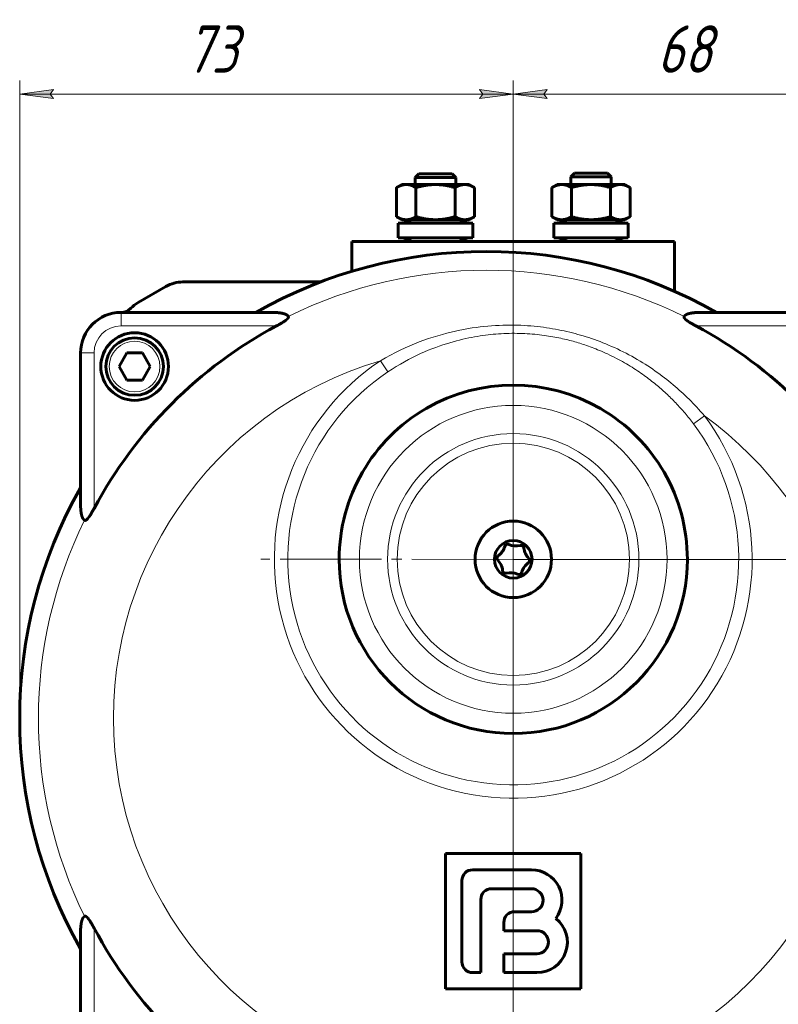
# Model space of a CAD drawing. Header units: millimetres. Extents: x -507 to -8, y -378 to 153.
# Tile 2 of 14: x -458 to -345, y -295 to -149. Entities that reach past the tile are written whole.
import ezdxf

# ---------------------------------------------------------------- set-up
doc = ezdxf.new("R2010")
doc.units = ezdxf.units.MM
for name, pattern in [('K5LT32768', [0]), ('K5LT32769', [0]), ('K5LT32770', [19.5, 15, -1.5, 1.5, -1.5]), ('K5LT_THIN', [0])]:
    doc.linetypes.add(name, pattern=pattern)
doc.layers.add('Системный слой', color=7, linetype='Continuous')
doc.styles.add('KDIMTEXTSTYLE', font='GOST_AU.SHX', dxfattribs={"width": 0.96, "oblique": 15, "height": 5})
doc.styles.add('KTEXTSTYLE', font='GOST_AU.SHX', dxfattribs={"width": 0.96, "height": 5})
doc.dimstyles.new('KDIMSTYLE (1.00)', dxfattribs={"dimtxt": 5, "dimasz": 1, "dimexe": 2, "dimexo": 0, "dimgap": 1, "dimtad": 1, "dimtxsty": 'KDIMTEXTSTYLE', "dimsah": 1, "dimcen": 0, "dimdle": 1, "dimadec": 0, "dimazin": 0, "dimtfac": 0.667, "dimtmove": 0, "dimatfit": 3, "dimfxl": 1, "dimtvp": 1, "dimtolj": 1, "dimtzin": 0, "dimarcsym": 0})

# ---------------------------------------------------------------- blocks, each defined once
blk = doc.blocks.new('D5')
at = {"color": 7, "linetype": 'K5LT_THIN', "lineweight": 18}
for p, q in [((-384.55, -229.08), (-384.55, -377.66)), ((-422.55, -352.08), (-422.55, -377.66)), ((-384.55, -375.66), (-422.55, -375.66))]:
    blk.add_line(p, q, dxfattribs=at)
blk.add_wipeout([(-409, -374.66), (-409, -364.67), (-398.55, -364.67), (-398.55, -374.66)])
at = {"color": 7, "insert": (-409, -365.51), "char_height": 7, "attachment_point": 1, "style": 'KTEXTSTYLE'}
blk.add_mtext('\\H3.5;\\W0.965;\\Q15;\\Q15;\\H7.00;38', dxfattribs=at)
blk = doc.blocks.new('KDIMARROW_00')
at = {"layer": 'Системный слой', "color": 0, "linetype": 'K5LT_THIN', "lineweight": 18}
blk.add_line((0, 0), (-1, 0), dxfattribs=at)
blk = doc.blocks.new('U19')
at = {"color": 30, "linetype": 'K5LT32770', "lineweight": 18, "true_color": 0xff8000}
for q in [(-384.55, -192.39), (-421.89, -229.07), (-384.56, -266.41), (-347.22, -229.08)]:
    blk.add_line((-384.55, -229.08), q, dxfattribs=at)
blk = doc.blocks.new('U21')
blk.add_hatch(color=7).paths.add_polyline_path([(-389.55, -160.95), (-384.55, -160.29), (-389.55, -159.64), (-389.05, -160.29)])
at = {"color": 7, "linetype": 'K5LT32768', "lineweight": 18}
for p, q in [((-389.05, -160.29), (-389.55, -159.64)), ((-389.55, -159.64), (-384.55, -160.29)), ((-384.55, -160.29), (-389.55, -160.95)), ((-389.55, -160.95), (-389.05, -160.29)), ((-384.55, -160.29), (-385.55, -160.29))]:
    blk.add_line(p, q, dxfattribs=at)
at = {"color": 7, "linetype": 'K5LT_THIN', "lineweight": 18}
blk.add_line((-384.55, -160.29), (-386.55, -160.29), dxfattribs=at)
blk = doc.blocks.new('U22')
blk.add_hatch(color=7).paths.add_polyline_path([(-452.55, -159.64), (-457.55, -160.29), (-452.55, -160.95), (-453.05, -160.29)])
at = {"color": 7, "linetype": 'K5LT32768', "lineweight": 18}
for p, q in [((-457.55, -160.29), (-452.55, -159.64)), ((-452.55, -159.64), (-453.05, -160.29)), ((-452.55, -160.95), (-457.55, -160.29)), ((-457.55, -160.29), (-456.55, -160.29)), ((-453.05, -160.29), (-452.55, -160.95))]:
    blk.add_line(p, q, dxfattribs=at)
at = {"color": 7, "linetype": 'K5LT_THIN', "lineweight": 18}
blk.add_line((-457.55, -160.29), (-455.55, -160.29), dxfattribs=at)
blk = doc.blocks.new('D6')
at = {"color": 7, "linetype": 'K5LT_THIN', "lineweight": 18}
for p, q in [((-457.55, -252.58), (-457.55, -158.29)), ((-384.55, -229.08), (-384.55, -158.29)), ((-457.55, -160.29), (-384.55, -160.29))]:
    blk.add_line(p, q, dxfattribs=at)
blk.add_wipeout([(-433, -159.29), (-433, -149.3), (-422.55, -149.3), (-422.55, -159.29)])
at = {"color": 7, "insert": (-433, -150.15), "char_height": 7, "attachment_point": 1, "style": 'KTEXTSTYLE'}
blk.add_mtext('\\H3.5;\\W0.965;\\Q15;\\Q15;\\H7.00;73', dxfattribs=at)
blk = doc.blocks.new('U24')
blk.add_hatch(color=7).paths.add_polyline_path([(-379.55, -159.64), (-384.55, -160.29), (-379.55, -160.95), (-380.05, -160.29)])
at = {"color": 7, "linetype": 'K5LT32768', "lineweight": 18}
for p, q in [((-384.55, -160.29), (-379.55, -159.64)), ((-379.55, -159.64), (-380.05, -160.29)), ((-379.55, -160.95), (-384.55, -160.29)), ((-384.55, -160.29), (-383.55, -160.29)), ((-380.05, -160.29), (-379.55, -160.95))]:
    blk.add_line(p, q, dxfattribs=at)
at = {"color": 7, "linetype": 'K5LT_THIN', "lineweight": 18}
blk.add_line((-384.55, -160.29), (-382.55, -160.29), dxfattribs=at)
blk = doc.blocks.new('U25')
blk.add_hatch(color=7).paths.add_polyline_path([(-321.55, -160.95), (-316.55, -160.29), (-321.55, -159.64), (-321.05, -160.29)])
at = {"color": 7, "linetype": 'K5LT32768', "lineweight": 18}
for p, q in [((-321.05, -160.29), (-321.55, -159.64)), ((-321.55, -159.64), (-316.55, -160.29)), ((-316.55, -160.29), (-321.55, -160.95)), ((-321.55, -160.95), (-321.05, -160.29)), ((-316.55, -160.29), (-317.55, -160.29))]:
    blk.add_line(p, q, dxfattribs=at)
at = {"color": 7, "linetype": 'K5LT_THIN', "lineweight": 18}
blk.add_line((-316.55, -160.29), (-318.55, -160.29), dxfattribs=at)
blk = doc.blocks.new('D7')
at = {"color": 7, "linetype": 'K5LT_THIN', "lineweight": 18}
for p, q in [((-384.55, -229.08), (-384.55, -158.29)), ((-316.55, -217.77), (-316.55, -158.29)), ((-316.55, -160.29), (-384.55, -160.29))]:
    blk.add_line(p, q, dxfattribs=at)
blk.add_wipeout([(-363.27, -159.29), (-363.27, -149.3), (-352.29, -149.3), (-352.29, -159.29)])
at = {"color": 7, "insert": (-363.27, -150.15), "char_height": 7, "attachment_point": 1, "style": 'KTEXTSTYLE'}
blk.add_mtext('\\H3.5;\\W0.965;\\Q15;\\Q15;\\H7.00;68', dxfattribs=at)
blk = doc.blocks.new('U30')
blk.add_hatch(color=7).paths.add_polyline_path([(-273.14, -265.08), (-272.48, -270.08), (-271.82, -265.08), (-272.48, -265.58)])
at = {"color": 7, "linetype": 'K5LT32768', "lineweight": 18}
for p, q in [((-272.48, -270.08), (-273.14, -265.08)), ((-273.14, -265.08), (-272.48, -265.58)), ((-272.48, -265.58), (-271.82, -265.08)), ((-271.82, -265.08), (-272.48, -270.08)), ((-272.48, -270.08), (-272.48, -269.08))]:
    blk.add_line(p, q, dxfattribs=at)
at = {"color": 7, "linetype": 'K5LT_THIN', "lineweight": 18}
blk.add_line((-272.48, -270.08), (-272.48, -268.08), dxfattribs=at)
blk = doc.blocks.new('U31')
blk.add_hatch(color=7).paths.add_polyline_path([(-271.82, -234.08), (-272.48, -229.08), (-273.14, -234.08), (-272.48, -233.58)])
at = {"color": 7, "linetype": 'K5LT32768', "lineweight": 18}
for p, q in [((-273.14, -234.08), (-272.48, -229.08)), ((-272.48, -229.08), (-271.82, -234.08)), ((-272.48, -229.08), (-272.48, -230.08)), ((-272.48, -233.58), (-273.14, -234.08)), ((-271.82, -234.08), (-272.48, -233.58))]:
    blk.add_line(p, q, dxfattribs=at)
at = {"color": 7, "linetype": 'K5LT_THIN', "lineweight": 18}
blk.add_line((-272.48, -229.08), (-272.48, -231.08), dxfattribs=at)
blk = doc.blocks.new('D9')
at = {"color": 7, "linetype": 'K5LT_THIN', "lineweight": 18}
for p, q in [((-384.55, -229.08), (-270.48, -229.08)), ((-272.48, -229.08), (-272.48, -270.08)), ((-294.35, -270.08), (-270.48, -270.08))]:
    blk.add_line(p, q, dxfattribs=at)
blk.add_wipeout([(-273.48, -254.55), (-283.47, -254.55), (-283.47, -245), (-273.48, -245)])
at = {"color": 7, "insert": (-282.63, -254.55), "char_height": 7, "attachment_point": 1, "rotation": 90, "style": 'KTEXTSTYLE'}
blk.add_mtext('\\H3.5;\\W0.965;\\Q15;\\Q15;\\H7.00;41', dxfattribs=at)
blk = doc.blocks.new('U16')
at = {"color": 7}
dim = blk.add_linear_dim(base=(-384.554, -375.662), p1=(-422.554, -352.076), p2=(-384.554, -229.076), text='\\H5.0;\\W0.925;\\Q0;\\H5.0;\\W0.925;\\Q0;\\Q15;\\H7.00;38\\Q15;\\W0.891;', dimstyle='KDIMSTYLE (1.00)', override={"dimexo": 0, "dimblk1": 'KDIMARROW_00', "dimblk2": 'KDIMARROW_00', "dimse1": 0, "dimse2": 0, "dimclrt": 7, "dimtolj": 1}, dxfattribs=at)
dim.commit()
dim.dimension.update_dxf_attribs({"geometry": 'D5', "text_midpoint": (-403.554, -375.662), "dimtype": 160})
blk = doc.blocks.new('U20')
for name in ['U22', 'U21']:
    blk.add_blockref(name, (0, 0))
at = {"color": 7}
dim = blk.add_linear_dim(base=(-457.554, -160.295), p1=(-384.554, -229.076), p2=(-457.554, -252.576), text='\\H5.0;\\W0.925;\\Q0;\\H5.0;\\W0.925;\\Q0;\\Q15;\\H7.00;73\\Q15;\\W0.891;', dimstyle='KDIMSTYLE (1.00)', override={"dimexo": 0, "dimblk1": 'KDIMARROW_00', "dimblk2": 'KDIMARROW_00', "dimse1": 0, "dimse2": 0, "dimclrt": 7, "dimtolj": 1}, dxfattribs=at)
dim.commit()
dim.dimension.update_dxf_attribs({"geometry": 'D6', "text_midpoint": (-427.554, -160.295), "dimtype": 160})
blk = doc.blocks.new('U23')
for name in ['U24', 'U25']:
    blk.add_blockref(name, (0, 0))
at = {"color": 7}
dim = blk.add_linear_dim(base=(-316.554, -160.295), p1=(-384.554, -229.076), p2=(-316.554, -217.774), text='\\H5.0;\\W0.925;\\Q0;\\H5.0;\\W0.925;\\Q0;\\Q15;\\H7.00;68\\Q15;\\W0.891;', dimstyle='KDIMSTYLE (1.00)', override={"dimexo": 0, "dimblk1": 'KDIMARROW_00', "dimblk2": 'KDIMARROW_00', "dimse1": 0, "dimse2": 0, "dimclrt": 7, "dimtolj": 1}, dxfattribs=at)
dim.commit()
dim.dimension.update_dxf_attribs({"geometry": 'D7', "text_midpoint": (-357.554, -160.295), "dimtype": 160})
blk = doc.blocks.new('U29')
for name in ['U31', 'U30']:
    blk.add_blockref(name, (0, 0))
at = {"color": 7}
dim = blk.add_linear_dim(base=(-272.479, -229.076), p1=(-294.354, -270.076), p2=(-384.554, -229.076), angle=90, text='\\H5.0;\\W0.925;\\Q0;\\H5.0;\\W0.925;\\Q0;\\Q15;\\H7.00;41\\Q15;\\W0.891;', dimstyle='KDIMSTYLE (1.00)', override={"dimexo": 0, "dimblk1": 'KDIMARROW_00', "dimblk2": 'KDIMARROW_00', "dimse1": 0, "dimse2": 0, "dimclrt": 7, "dimtolj": 1}, dxfattribs=at)
dim.commit()
dim.dimension.update_dxf_attribs({"geometry": 'D9', "text_midpoint": (-272.479, -249.576), "dimtype": 160})

msp = doc.modelspace()

# ---------------------------------------------------------------- linework, layer by layer
at = {"color": 150, "linetype": 'K5LT32769', "lineweight": 60, "true_color": 0x0080ff}
for p, q in [((-398.513, -172.106), (-399.054, -172.647)), ((-399.054, -173.676), (-399.054, -172.647)), ((-399.054, -172.647), (-397.093, -172.647)), ((-393.748, -172.106), (-398.513, -172.106)), ((-397.093, -172.647), (-393.24, -172.647)), ((-394.329, -172.106), (-393.596, -172.106)), ((-393.596, -172.106), (-393.054, -172.647)), ((-393.24, -172.647), (-393.054, -172.647)), ((-393.054, -173.676), (-393.054, -172.647)), ((-375.513, -171.991), (-376.054, -172.532)), ((-376.054, -172.532), (-374.911, -172.532)), ((-376.054, -173.676), (-376.054, -172.532)), ((-371.123, -171.991), (-375.513, -171.991)), ((-374.911, -172.532), (-370.698, -172.532)), ((-371.463, -171.991), (-370.596, -171.991)), ((-370.698, -172.532), (-370.054, -172.532)), ((-370.596, -171.991), (-370.054, -172.532)), ((-370.054, -173.676), (-370.054, -172.532)), ((-401.054, -173.676), (-401.828, -174.122)), ((-401.828, -174.122), (-401.828, -178.429)), ((-401.828, -174.122), (-401.828, -174.122)), ((-401.054, -173.676), (-400.384, -173.676)), ((-400.384, -173.676), (-396.054, -173.676)), ((-398.941, -174.122), (-398.941, -178.429)), ((-396.054, -173.676), (-391.724, -173.676)), ((-393.167, -174.122), (-393.167, -178.429)), ((-391.724, -173.676), (-391.054, -173.676)), ((-391.054, -173.676), (-390.281, -174.122)), ((-390.281, -174.122), (-390.281, -174.122)), ((-390.281, -174.122), (-390.281, -178.429)), ((-378.054, -173.676), (-378.828, -174.122)), ((-378.828, -174.122), (-378.828, -174.122)), ((-378.828, -174.122), (-378.828, -178.429)), ((-378.054, -173.676), (-377.384, -173.676)), ((-377.384, -173.676), (-373.054, -173.676)), ((-375.941, -174.122), (-375.941, -178.429)), ((-373.054, -173.676), (-368.724, -173.676)), ((-370.167, -174.122), (-370.167, -178.429)), ((-368.724, -173.676), (-368.054, -173.676)), ((-368.054, -173.676), (-367.281, -174.122)), ((-367.281, -174.122), (-367.281, -174.122)), ((-367.281, -174.122), (-367.281, -178.429)), ((-401.054, -178.876), (-401.828, -178.429)), ((-401.828, -178.429), (-401.828, -178.429)), ((-400.384, -178.876), (-401.054, -178.876)), ((-399.554, -178.876), (-400.804, -179.376)), ((-396.054, -178.876), (-400.384, -178.876)), ((-391.724, -178.876), (-396.054, -178.876)), ((-392.554, -178.876), (-391.304, -179.376)), ((-391.054, -178.876), (-391.724, -178.876)), ((-391.054, -178.876), (-390.281, -178.429)), ((-390.281, -178.429), (-390.281, -178.429)), ((-378.054, -178.876), (-378.828, -178.429)), ((-377.384, -178.876), (-378.054, -178.876)), ((-376.554, -178.876), (-377.804, -179.376)), ((-373.054, -178.876), (-377.384, -178.876)), ((-368.724, -178.876), (-373.054, -178.876)), ((-369.554, -178.876), (-368.304, -179.376)), ((-368.054, -178.876), (-368.724, -178.876)), ((-368.054, -178.876), (-367.281, -178.429)), ((-367.281, -178.429), (-367.281, -178.429)), ((-401.554, -181.576), (-401.554, -179.376)), ((-401.554, -179.376), (-390.554, -179.376)), ((-390.554, -181.576), (-390.554, -179.376)), ((-378.554, -181.576), (-378.554, -179.376)), ((-378.554, -179.376), (-367.554, -179.376)), ((-367.554, -181.576), (-367.554, -179.376)), ((-401.554, -181.576), (-390.554, -181.576)), ((-399.554, -182.076), (-400.804, -181.576)), ((-392.554, -182.076), (-391.304, -181.576)), ((-378.554, -181.576), (-367.554, -181.576)), ((-376.554, -182.076), (-377.804, -181.576)), ((-369.554, -182.076), (-368.304, -181.576)), ((-408.413, -182.076), (-408.413, -186.495)), ((-360.695, -182.076), (-408.413, -182.076)), ((-360.695, -182.076), (-360.695, -189.45)), ((-440.054, -191.132), (-435.92, -188.746)), ((-433.42, -188.076), (-413.064, -188.076)), ((-441.148, -191.986), (-441.149, -191.987)), ((-441.145, -191.983), (-441.148, -191.986)), ((-420.247, -192.576), (-442.554, -192.576)), ((-334.554, -192.576), (-356.862, -192.576)), ((-448.554, -198.576), (-448.554, -220.883)), ((-442.864, -200.576), (-441.709, -198.576)), ((-441.709, -198.576), (-439.4, -198.576)), ((-439.4, -198.576), (-438.245, -200.576)), ((-441.709, -202.576), (-442.864, -200.576)), ((-438.245, -200.576), (-439.4, -202.576)), ((-439.4, -202.576), (-441.709, -202.576)), ((-394.554, -272.576), (-394.554, -292.576)), ((-374.554, -272.576), (-394.554, -272.576)), ((-374.554, -292.576), (-374.554, -272.576)), ((-390.554, -274.976), (-381.854, -274.976)), ((-392.154, -288.576), (-392.154, -276.576)), ((-381.854, -277.776), (-387.754, -277.776)), ((-389.354, -279.376), (-389.354, -290.176)), ((-384.354, -281.176), (-381.854, -281.176)), ((-385.954, -283.976), (-385.954, -282.776)), ((-448.554, -284.268), (-448.554, -306.576)), ((-381.054, -283.976), (-385.954, -283.976)), ((-385.954, -287.376), (-381.054, -287.376)), ((-385.954, -290.176), (-385.954, -287.376)), ((-389.354, -290.176), (-390.554, -290.176)), ((-381.054, -290.176), (-385.954, -290.176)), ((-394.554, -292.576), (-374.554, -292.576))]:
    msp.add_line(p, q, dxfattribs=at)
at = {"color": 7, "linetype": 'K5LT32768', "lineweight": 18}
for p, q in [((-442.554, -194.576), (-442.554, -192.576)), ((-442.554, -194.576), (-419.571, -194.576)), ((-357.537, -194.576), (-334.554, -194.576)), ((-446.554, -198.576), (-448.554, -198.576)), ((-446.554, -221.559), (-446.554, -198.576)), ((-403.103, -201.372), (-404.212, -199.716)), ((-356.29, -207.873), (-357.884, -209.069)), ((-446.554, -306.576), (-446.554, -283.593))]:
    msp.add_line(p, q, dxfattribs=at)
at = {"color": 150, "linetype": 'K5LT32769', "lineweight": 60, "true_color": 0x0080ff}
for centre, radius in [((-440.554, -200.576), 5), ((-384.554, -229.076), 5.65), ((-384.554, -229.076), 2.778)]:
    msp.add_circle(centre, radius, dxfattribs=at)
at = {"color": 7, "linetype": 'K5LT32768', "lineweight": 18}
for centre, radius in [((-440.554, -200.576), 3.75), ((-384.554, -229.076), 22.75), ((-384.554, -229.076), 18.586), ((-384.554, -229.076), 17.172)]:
    msp.add_circle(centre, radius, dxfattribs=at)
at = {"color": 150, "linetype": 'K5LT32769', "lineweight": 60, "true_color": 0x0080ff}
for centre, radius, start, end in [((-388.554, -252.576), 69, 60.40815, 119.59185), ((-433.42, -193.076), 5, 90, 120), ((-442.566, -190.576), 2, 270.08566, 315.72475), ((-437.554, -195.463), 5, 135.72475, 135.85697), ((-437.554, -195.463), 5, 120, 135.72475), ((-442.554, -198.576), 6, 90, 180), ((-388.554, -252.576), 65.773, 118.13698, 151.86302), ((-388.554, -252.576), 65.773, 28.13698, 61.86302), ((-440.554, -200.576), 4.25, 90, 270), ((-440.554, -200.576), 4.25, 270, 90), ((-384.554, -229.076), 25.75, 359.989, 179.989), ((-388.554, -252.576), 69, 150.40815, 209.59185), ((-385.379, -227.296), 0.454, 65.51534, 164.22357), ((-384.152, -224.601), 2.506, 245.51534, 284.22357), ((-383.425, -227.471), 0.454, 5.51534, 104.22357), ((-388.228, -226.491), 2.506, 305.51534, 344.22357), ((-380.478, -227.186), 2.506, 185.51534, 224.22357), ((-384.554, -229.076), 25.75, 179.989, 359.989), ((-386.509, -228.9), 0.454, 125.51534, 224.22357), ((-388.63, -230.965), 2.506, 5.51534, 44.22357), ((-380.88, -231.661), 2.506, 125.51534, 164.22357), ((-382.6, -229.251), 0.454, 305.51534, 44.22357), ((-385.683, -230.681), 0.454, 185.51534, 284.22357), ((-384.956, -233.55), 2.506, 65.51534, 104.22357), ((-383.729, -230.856), 0.454, 245.51534, 344.22357), ((-390.554, -276.576), 1.6, 90, 180), ((-381.854, -279.476), 4.5, 323.35703, 90), ((-387.754, -279.376), 1.6, 90, 180), ((-381.854, -279.476), 1.7, 270, 90), ((-384.354, -282.776), 1.6, 90, 180), ((-381.054, -285.676), 4.5, 270, 51.34773), ((-388.554, -252.576), 65.773, 208.13698, 241.86302), ((-381.054, -285.676), 1.7, 270, 90), ((-388.554, -252.576), 65.773, 298.13698, 328.11776), ((-390.554, -288.576), 1.6, 180, 270)]:
    msp.add_arc(centre, radius, start, end, dxfattribs=at)
at = {"color": 7, "linetype": 'K5LT32768', "lineweight": 18}
for centre, radius, start, end in [((-388.554, -252.576), 66.228, 63.76448, 116.23552), ((-442.554, -198.576), 4, 90, 180), ((-388.554, -252.576), 55.13, 106.49981, 342.0902), ((-384.554, -229.076), 35.333, 123.80409, 36.87613), ((-384.554, -229.076), 33.34, 123.80409, 36.87613), ((-388.554, -252.576), 55.13, 342.0902, 54.18041), ((-388.554, -252.576), 66.228, 153.76448, 206.23552)]:
    msp.add_arc(centre, radius, start, end, dxfattribs=at)
at = {"color": 150, "linetype": 'K5LT32769', "lineweight": 60, "true_color": 0x0080ff}
for points in [[(-400.384, -173.676), (-400.41, -173.676), (-400.461, -173.677), (-400.537, -173.681), (-400.612, -173.687), (-400.687, -173.696), (-400.76, -173.708), (-400.831, -173.721), (-400.902, -173.737), (-400.97, -173.754), (-401.038, -173.772), (-401.104, -173.793), (-401.167, -173.814), (-401.228, -173.836), (-401.287, -173.858), (-401.344, -173.881), (-401.398, -173.904), (-401.451, -173.927), (-401.502, -173.951), (-401.552, -173.975), (-401.6, -173.999), (-401.647, -174.023), (-401.693, -174.047), (-401.753, -174.08), (-401.798, -174.105), (-401.828, -174.122)], [(-398.941, -174.122), (-398.975, -174.103), (-399.042, -174.065), (-399.141, -174.013), (-399.237, -173.965), (-399.331, -173.921), (-399.422, -173.882), (-399.511, -173.846), (-399.598, -173.815), (-399.685, -173.786), (-399.77, -173.761), (-399.856, -173.739), (-399.942, -173.72), (-400.028, -173.704), (-400.116, -173.692), (-400.204, -173.683), (-400.294, -173.677), (-400.354, -173.676), (-400.384, -173.676)], [(-396.054, -173.676), (-396.157, -173.676), (-396.261, -173.678), (-396.413, -173.683), (-396.513, -173.687), (-396.659, -173.696), (-396.805, -173.708), (-396.916, -173.718), (-397.011, -173.728), (-397.103, -173.738), (-397.226, -173.754), (-397.361, -173.772), (-397.493, -173.793), (-397.62, -173.814), (-397.742, -173.836), (-397.86, -173.858), (-397.974, -173.881), (-398.082, -173.904), (-398.187, -173.927), (-398.289, -173.951), (-398.389, -173.975), (-398.486, -173.999), (-398.58, -174.023), (-398.672, -174.047), (-398.792, -174.08), (-398.881, -174.105), (-398.941, -174.122)], [(-393.167, -174.122), (-393.235, -174.103), (-393.37, -174.065), (-393.568, -174.013), (-393.76, -173.965), (-393.947, -173.921), (-394.129, -173.882), (-394.307, -173.846), (-394.482, -173.815), (-394.638, -173.789), (-394.752, -173.772), (-394.866, -173.756), (-394.997, -173.739), (-395.169, -173.72), (-395.342, -173.704), (-395.517, -173.692), (-395.642, -173.685), (-395.822, -173.678), (-395.943, -173.676), (-396.054, -173.676)], [(-391.724, -173.676), (-391.75, -173.676), (-391.801, -173.677), (-391.877, -173.681), (-391.952, -173.687), (-392.027, -173.696), (-392.1, -173.708), (-392.171, -173.721), (-392.241, -173.737), (-392.31, -173.754), (-392.378, -173.772), (-392.444, -173.793), (-392.507, -173.814), (-392.568, -173.836), (-392.627, -173.858), (-392.684, -173.881), (-392.738, -173.904), (-392.791, -173.927), (-392.842, -173.951), (-392.892, -173.975), (-392.94, -173.999), (-392.987, -174.023), (-393.033, -174.047), (-393.093, -174.08), (-393.138, -174.105), (-393.167, -174.122)], [(-390.281, -174.122), (-390.315, -174.103), (-390.382, -174.065), (-390.481, -174.013), (-390.577, -173.965), (-390.67, -173.921), (-390.761, -173.882), (-390.851, -173.846), (-390.938, -173.815), (-391.024, -173.786), (-391.11, -173.761), (-391.196, -173.739), (-391.281, -173.72), (-391.368, -173.704), (-391.455, -173.692), (-391.544, -173.683), (-391.634, -173.677), (-391.694, -173.676), (-391.724, -173.676)], [(-377.384, -173.676), (-377.41, -173.676), (-377.461, -173.677), (-377.537, -173.681), (-377.612, -173.687), (-377.687, -173.696), (-377.76, -173.708), (-377.831, -173.721), (-377.902, -173.737), (-377.97, -173.754), (-378.038, -173.772), (-378.104, -173.793), (-378.167, -173.814), (-378.228, -173.836), (-378.287, -173.858), (-378.344, -173.881), (-378.398, -173.904), (-378.451, -173.927), (-378.502, -173.951), (-378.552, -173.975), (-378.6, -173.999), (-378.647, -174.023), (-378.693, -174.047), (-378.753, -174.08), (-378.798, -174.105), (-378.828, -174.122)], [(-375.941, -174.122), (-375.975, -174.103), (-376.042, -174.065), (-376.141, -174.013), (-376.237, -173.965), (-376.331, -173.921), (-376.422, -173.882), (-376.511, -173.846), (-376.598, -173.815), (-376.685, -173.786), (-376.77, -173.761), (-376.856, -173.739), (-376.942, -173.72), (-377.028, -173.704), (-377.116, -173.692), (-377.204, -173.683), (-377.294, -173.677), (-377.354, -173.676), (-377.384, -173.676)], [(-373.054, -173.676), (-373.157, -173.676), (-373.261, -173.678), (-373.413, -173.683), (-373.513, -173.687), (-373.659, -173.696), (-373.805, -173.708), (-373.916, -173.718), (-374.011, -173.728), (-374.103, -173.738), (-374.226, -173.754), (-374.361, -173.772), (-374.493, -173.793), (-374.62, -173.814), (-374.742, -173.836), (-374.86, -173.858), (-374.974, -173.881), (-375.082, -173.904), (-375.187, -173.927), (-375.289, -173.951), (-375.389, -173.975), (-375.486, -173.999), (-375.58, -174.023), (-375.672, -174.047), (-375.792, -174.08), (-375.881, -174.105), (-375.941, -174.122)], [(-370.167, -174.122), (-370.235, -174.103), (-370.37, -174.065), (-370.568, -174.013), (-370.76, -173.965), (-370.947, -173.921), (-371.129, -173.882), (-371.307, -173.846), (-371.482, -173.815), (-371.638, -173.789), (-371.752, -173.772), (-371.866, -173.756), (-371.997, -173.739), (-372.169, -173.72), (-372.342, -173.704), (-372.517, -173.692), (-372.642, -173.685), (-372.822, -173.678), (-372.943, -173.676), (-373.054, -173.676)], [(-368.724, -173.676), (-368.75, -173.676), (-368.801, -173.677), (-368.877, -173.681), (-368.952, -173.687), (-369.027, -173.696), (-369.1, -173.708), (-369.171, -173.721), (-369.241, -173.737), (-369.31, -173.754), (-369.378, -173.772), (-369.444, -173.793), (-369.507, -173.814), (-369.568, -173.836), (-369.627, -173.858), (-369.684, -173.881), (-369.738, -173.904), (-369.791, -173.927), (-369.842, -173.951), (-369.892, -173.975), (-369.94, -173.999), (-369.987, -174.023), (-370.033, -174.047), (-370.093, -174.08), (-370.138, -174.105), (-370.167, -174.122)], [(-367.281, -174.122), (-367.315, -174.103), (-367.382, -174.065), (-367.481, -174.013), (-367.577, -173.965), (-367.67, -173.921), (-367.761, -173.882), (-367.851, -173.846), (-367.938, -173.815), (-368.024, -173.786), (-368.11, -173.761), (-368.196, -173.739), (-368.281, -173.72), (-368.368, -173.704), (-368.455, -173.692), (-368.544, -173.683), (-368.634, -173.677), (-368.694, -173.676), (-368.724, -173.676)], [(-401.828, -178.429), (-401.794, -178.449), (-401.727, -178.487), (-401.628, -178.539), (-401.531, -178.587), (-401.438, -178.63), (-401.347, -178.67), (-401.258, -178.705), (-401.17, -178.737), (-401.084, -178.765), (-400.998, -178.79), (-400.913, -178.812), (-400.827, -178.831), (-400.741, -178.847), (-400.653, -178.86), (-400.564, -178.869), (-400.475, -178.875), (-400.415, -178.876), (-400.384, -178.876)], [(-400.384, -178.876), (-400.359, -178.876), (-400.308, -178.875), (-400.232, -178.871), (-400.156, -178.864), (-400.082, -178.855), (-400.009, -178.844), (-399.937, -178.83), (-399.867, -178.815), (-399.798, -178.798), (-399.731, -178.779), (-399.665, -178.759), (-399.602, -178.738), (-399.54, -178.716), (-399.481, -178.693), (-399.425, -178.671), (-399.37, -178.648), (-399.318, -178.624), (-399.267, -178.601), (-399.217, -178.577), (-399.169, -178.553), (-399.121, -178.528), (-399.075, -178.504), (-399.016, -178.472), (-398.971, -178.446), (-398.941, -178.429)], [(-398.941, -178.429), (-398.873, -178.449), (-398.739, -178.487), (-398.541, -178.539), (-398.348, -178.587), (-398.161, -178.63), (-397.98, -178.67), (-397.801, -178.705), (-397.626, -178.737), (-397.471, -178.763), (-397.357, -178.78), (-397.242, -178.796), (-397.111, -178.812), (-396.94, -178.831), (-396.767, -178.847), (-396.592, -178.86), (-396.467, -178.866), (-396.286, -178.873), (-396.166, -178.876), (-396.054, -178.876)], [(-396.054, -178.876), (-395.952, -178.876), (-395.848, -178.874), (-395.696, -178.868), (-395.596, -178.864), (-395.449, -178.855), (-395.303, -178.844), (-395.192, -178.833), (-395.098, -178.824), (-395.005, -178.813), (-394.882, -178.798), (-394.747, -178.779), (-394.615, -178.759), (-394.489, -178.738), (-394.366, -178.716), (-394.248, -178.693), (-394.135, -178.671), (-394.026, -178.648), (-393.921, -178.624), (-393.819, -178.601), (-393.719, -178.577), (-393.623, -178.553), (-393.528, -178.528), (-393.436, -178.504), (-393.317, -178.472), (-393.227, -178.446), (-393.167, -178.429)], [(-393.167, -178.429), (-393.134, -178.449), (-393.066, -178.487), (-392.967, -178.539), (-392.871, -178.587), (-392.778, -178.63), (-392.687, -178.67), (-392.598, -178.705), (-392.51, -178.737), (-392.424, -178.765), (-392.338, -178.79), (-392.253, -178.812), (-392.167, -178.831), (-392.08, -178.847), (-391.993, -178.86), (-391.904, -178.869), (-391.814, -178.875), (-391.754, -178.876), (-391.724, -178.876)], [(-391.724, -178.876), (-391.698, -178.876), (-391.647, -178.875), (-391.571, -178.871), (-391.496, -178.864), (-391.422, -178.855), (-391.349, -178.844), (-391.277, -178.83), (-391.207, -178.815), (-391.138, -178.798), (-391.071, -178.779), (-391.005, -178.759), (-390.941, -178.738), (-390.88, -178.716), (-390.821, -178.693), (-390.764, -178.671), (-390.71, -178.648), (-390.657, -178.624), (-390.606, -178.601), (-390.557, -178.577), (-390.508, -178.553), (-390.461, -178.528), (-390.415, -178.504), (-390.355, -178.472), (-390.31, -178.446), (-390.281, -178.429)], [(-378.828, -178.429), (-378.794, -178.449), (-378.727, -178.487), (-378.628, -178.539), (-378.531, -178.587), (-378.438, -178.63), (-378.347, -178.67), (-378.258, -178.705), (-378.17, -178.737), (-378.084, -178.765), (-377.998, -178.79), (-377.913, -178.812), (-377.827, -178.831), (-377.741, -178.847), (-377.653, -178.86), (-377.564, -178.869), (-377.475, -178.875), (-377.415, -178.876), (-377.384, -178.876)], [(-377.384, -178.876), (-377.359, -178.876), (-377.308, -178.875), (-377.232, -178.871), (-377.156, -178.864), (-377.082, -178.855), (-377.009, -178.844), (-376.937, -178.83), (-376.867, -178.815), (-376.798, -178.798), (-376.731, -178.779), (-376.665, -178.759), (-376.602, -178.738), (-376.54, -178.716), (-376.481, -178.693), (-376.425, -178.671), (-376.37, -178.648), (-376.318, -178.624), (-376.267, -178.601), (-376.217, -178.577), (-376.169, -178.553), (-376.121, -178.528), (-376.075, -178.504), (-376.016, -178.472), (-375.971, -178.446), (-375.941, -178.429)], [(-375.941, -178.429), (-375.873, -178.449), (-375.739, -178.487), (-375.541, -178.539), (-375.348, -178.587), (-375.161, -178.63), (-374.98, -178.67), (-374.801, -178.705), (-374.626, -178.737), (-374.471, -178.763), (-374.357, -178.78), (-374.242, -178.796), (-374.111, -178.812), (-373.94, -178.831), (-373.767, -178.847), (-373.592, -178.86), (-373.467, -178.866), (-373.286, -178.873), (-373.166, -178.876), (-373.054, -178.876)], [(-373.054, -178.876), (-372.952, -178.876), (-372.848, -178.874), (-372.696, -178.868), (-372.596, -178.864), (-372.449, -178.855), (-372.303, -178.844), (-372.192, -178.833), (-372.098, -178.824), (-372.005, -178.813), (-371.882, -178.798), (-371.747, -178.779), (-371.615, -178.759), (-371.489, -178.738), (-371.366, -178.716), (-371.248, -178.693), (-371.135, -178.671), (-371.026, -178.648), (-370.921, -178.624), (-370.819, -178.601), (-370.719, -178.577), (-370.623, -178.553), (-370.528, -178.528), (-370.436, -178.504), (-370.317, -178.472), (-370.227, -178.446), (-370.167, -178.429)], [(-370.167, -178.429), (-370.134, -178.449), (-370.066, -178.487), (-369.967, -178.539), (-369.871, -178.587), (-369.778, -178.63), (-369.687, -178.67), (-369.598, -178.705), (-369.51, -178.737), (-369.424, -178.765), (-369.338, -178.79), (-369.253, -178.812), (-369.167, -178.831), (-369.08, -178.847), (-368.993, -178.86), (-368.904, -178.869), (-368.814, -178.875), (-368.754, -178.876), (-368.724, -178.876)], [(-368.724, -178.876), (-368.698, -178.876), (-368.647, -178.875), (-368.571, -178.871), (-368.496, -178.864), (-368.422, -178.855), (-368.349, -178.844), (-368.277, -178.83), (-368.207, -178.815), (-368.138, -178.798), (-368.071, -178.779), (-368.005, -178.759), (-367.941, -178.738), (-367.88, -178.716), (-367.821, -178.693), (-367.764, -178.671), (-367.71, -178.648), (-367.657, -178.624), (-367.606, -178.601), (-367.557, -178.577), (-367.508, -178.553), (-367.461, -178.528), (-367.415, -178.504), (-367.355, -178.472), (-367.31, -178.446), (-367.281, -178.429)], [(-420.247, -192.576), (-420.206, -192.576), (-420.146, -192.576), (-420.061, -192.577), (-420.006, -192.578), (-419.958, -192.579), (-419.918, -192.58), (-419.869, -192.582), (-419.815, -192.584), (-419.749, -192.587), (-419.685, -192.59), (-419.603, -192.595), (-419.533, -192.599), (-419.459, -192.605), (-419.399, -192.61), (-419.338, -192.616), (-419.275, -192.622), (-419.211, -192.629), (-419.146, -192.637), (-419.081, -192.645), (-419.017, -192.654), (-418.953, -192.664), (-418.89, -192.675), (-418.828, -192.686), (-418.767, -192.698), (-418.708, -192.71), (-418.65, -192.723), (-418.594, -192.737), (-418.54, -192.751), (-418.489, -192.765), (-418.44, -192.78), (-418.395, -192.795), (-418.352, -192.809), (-418.308, -192.825), (-418.263, -192.843), (-418.219, -192.862), (-418.179, -192.88), (-418.144, -192.898), (-418.112, -192.914), (-418.086, -192.929), (-418.064, -192.942), (-418.045, -192.954), (-418.026, -192.967), (-418.005, -192.982), (-417.982, -192.999), (-417.959, -193.017), (-417.94, -193.034), (-417.924, -193.048), (-417.913, -193.059), (-417.904, -193.069), (-417.894, -193.08), (-417.883, -193.093), (-417.87, -193.109), (-417.858, -193.127), (-417.848, -193.141), (-417.841, -193.153), (-417.836, -193.162), (-417.832, -193.168), (-417.831, -193.17)], [(-417.831, -193.17), (-417.83, -193.172), (-417.829, -193.174), (-417.827, -193.178), (-417.825, -193.183), (-417.822, -193.191), (-417.818, -193.202), (-417.814, -193.216), (-417.811, -193.231), (-417.81, -193.244), (-417.81, -193.253), (-417.81, -193.259), (-417.81, -193.266), (-417.811, -193.278), (-417.814, -193.293), (-417.819, -193.316), (-417.827, -193.34), (-417.838, -193.364), (-417.848, -193.384), (-417.859, -193.403), (-417.872, -193.423), (-417.889, -193.447), (-417.909, -193.473), (-417.927, -193.495), (-417.943, -193.513), (-417.955, -193.526), (-417.966, -193.538), (-417.977, -193.548), (-417.987, -193.559), (-417.997, -193.569), (-418.008, -193.579), (-418.018, -193.589), (-418.03, -193.6), (-418.042, -193.611), (-418.054, -193.622), (-418.068, -193.634), (-418.083, -193.647), (-418.099, -193.661), (-418.116, -193.675), (-418.134, -193.689), (-418.153, -193.705), (-418.174, -193.721), (-418.197, -193.739), (-418.225, -193.761), (-418.26, -193.787), (-418.302, -193.818), (-418.345, -193.848), (-418.386, -193.877), (-418.428, -193.905), (-418.471, -193.934), (-418.517, -193.964), (-418.566, -193.995), (-418.622, -194.031), (-418.686, -194.071), (-418.758, -194.115), (-418.825, -194.155), (-418.886, -194.192), (-418.942, -194.225), (-418.998, -194.258), (-419.061, -194.293), (-419.129, -194.333), (-419.205, -194.375), (-419.275, -194.415), (-419.339, -194.45), (-419.397, -194.481), (-419.455, -194.513), (-419.513, -194.544), (-419.552, -194.565), (-419.571, -194.576)], [(-357.537, -194.576), (-357.573, -194.557), (-357.644, -194.518), (-357.748, -194.461), (-357.852, -194.404), (-357.954, -194.347), (-358.055, -194.29), (-358.153, -194.233), (-358.247, -194.178), (-358.336, -194.124), (-358.418, -194.074), (-358.494, -194.027), (-358.56, -193.984), (-358.618, -193.946), (-358.668, -193.913), (-358.712, -193.884), (-358.748, -193.858), (-358.782, -193.835), (-358.813, -193.813), (-358.843, -193.791), (-358.872, -193.769), (-358.901, -193.748), (-358.927, -193.727), (-358.952, -193.707), (-358.975, -193.689), (-358.996, -193.672), (-359.016, -193.655), (-359.035, -193.639), (-359.052, -193.624), (-359.068, -193.61), (-359.084, -193.595), (-359.099, -193.581), (-359.117, -193.564), (-359.136, -193.544), (-359.156, -193.524), (-359.172, -193.505), (-359.186, -193.49), (-359.196, -193.478), (-359.204, -193.467), (-359.212, -193.457), (-359.219, -193.447), (-359.226, -193.438), (-359.233, -193.429), (-359.239, -193.42), (-359.244, -193.411), (-359.249, -193.403), (-359.254, -193.395), (-359.259, -193.387), (-359.263, -193.378), (-359.269, -193.367), (-359.276, -193.351), (-359.285, -193.329), (-359.293, -193.302), (-359.297, -193.277), (-359.298, -193.259), (-359.298, -193.244), (-359.297, -193.228), (-359.293, -193.208), (-359.287, -193.192), (-359.282, -193.18), (-359.279, -193.173), (-359.277, -193.17)], [(-359.277, -193.17), (-359.274, -193.164), (-359.267, -193.152), (-359.256, -193.135), (-359.245, -193.118), (-359.232, -193.101), (-359.219, -193.085), (-359.205, -193.07), (-359.191, -193.055), (-359.175, -193.04), (-359.16, -193.026), (-359.143, -193.012), (-359.123, -192.996), (-359.1, -192.979), (-359.072, -192.96), (-359.043, -192.941), (-359.012, -192.923), (-358.978, -192.904), (-358.945, -192.888), (-358.913, -192.873), (-358.883, -192.859), (-358.851, -192.845), (-358.817, -192.832), (-358.782, -192.818), (-358.745, -192.805), (-358.707, -192.792), (-358.667, -192.78), (-358.624, -192.767), (-358.58, -192.754), (-358.533, -192.742), (-358.483, -192.729), (-358.431, -192.717), (-358.377, -192.705), (-358.321, -192.694), (-358.262, -192.682), (-358.2, -192.672), (-358.13, -192.66), (-358.051, -192.648), (-357.962, -192.637), (-357.879, -192.627), (-357.804, -192.619), (-357.728, -192.612), (-357.644, -192.604), (-357.553, -192.598), (-357.469, -192.593), (-357.371, -192.587), (-357.281, -192.583), (-357.184, -192.58), (-357.102, -192.578), (-357.014, -192.577), (-356.934, -192.576), (-356.883, -192.576), (-356.862, -192.576)], [(-447.96, -223.299), (-447.966, -223.296), (-447.978, -223.289), (-447.995, -223.278), (-448.012, -223.266), (-448.029, -223.254), (-448.045, -223.24), (-448.06, -223.227), (-448.075, -223.212), (-448.09, -223.197), (-448.104, -223.181), (-448.118, -223.164), (-448.134, -223.145), (-448.151, -223.121), (-448.17, -223.094), (-448.189, -223.065), (-448.207, -223.033), (-448.226, -222.999), (-448.242, -222.967), (-448.257, -222.935), (-448.271, -222.904), (-448.285, -222.872), (-448.298, -222.839), (-448.312, -222.803), (-448.325, -222.767), (-448.338, -222.729), (-448.35, -222.688), (-448.363, -222.646), (-448.376, -222.601), (-448.388, -222.555), (-448.401, -222.505), (-448.413, -222.453), (-448.425, -222.399), (-448.436, -222.342), (-448.448, -222.283), (-448.458, -222.222), (-448.47, -222.152), (-448.482, -222.072), (-448.493, -221.983), (-448.503, -221.901), (-448.511, -221.825), (-448.518, -221.749), (-448.525, -221.666), (-448.532, -221.574), (-448.537, -221.491), (-448.543, -221.392), (-448.547, -221.302), (-448.55, -221.205), (-448.552, -221.124), (-448.553, -221.036), (-448.554, -220.955), (-448.554, -220.905), (-448.554, -220.883)], [(-446.554, -221.559), (-446.573, -221.594), (-446.612, -221.666), (-446.669, -221.77), (-446.726, -221.873), (-446.783, -221.976), (-446.84, -222.077), (-446.897, -222.174), (-446.952, -222.268), (-447.006, -222.357), (-447.056, -222.44), (-447.103, -222.515), (-447.146, -222.581), (-447.184, -222.64), (-447.217, -222.69), (-447.246, -222.733), (-447.272, -222.77), (-447.295, -222.803), (-447.317, -222.834), (-447.339, -222.865), (-447.361, -222.894), (-447.382, -222.922), (-447.403, -222.949), (-447.423, -222.974), (-447.441, -222.997), (-447.458, -223.018), (-447.475, -223.038), (-447.491, -223.056), (-447.506, -223.073), (-447.52, -223.089), (-447.535, -223.105), (-447.549, -223.121), (-447.566, -223.138), (-447.586, -223.157), (-447.606, -223.177), (-447.625, -223.194), (-447.64, -223.207), (-447.652, -223.217), (-447.663, -223.226), (-447.673, -223.234), (-447.683, -223.241), (-447.692, -223.248), (-447.701, -223.254), (-447.71, -223.26), (-447.719, -223.266), (-447.727, -223.271), (-447.735, -223.276), (-447.743, -223.28), (-447.752, -223.285), (-447.763, -223.291), (-447.779, -223.298), (-447.801, -223.307), (-447.828, -223.315), (-447.853, -223.319), (-447.871, -223.32), (-447.886, -223.32), (-447.902, -223.318), (-447.922, -223.314), (-447.938, -223.309), (-447.95, -223.304), (-447.957, -223.3), (-447.96, -223.299)], [(-448.554, -284.268), (-448.554, -284.228), (-448.554, -284.168), (-448.553, -284.082), (-448.552, -284.028), (-448.551, -283.98), (-448.55, -283.939), (-448.548, -283.89), (-448.546, -283.837), (-448.543, -283.771), (-448.54, -283.707), (-448.535, -283.625), (-448.531, -283.554), (-448.525, -283.48), (-448.52, -283.421), (-448.514, -283.36), (-448.508, -283.297), (-448.501, -283.232), (-448.493, -283.168), (-448.485, -283.103), (-448.476, -283.038), (-448.466, -282.975), (-448.455, -282.912), (-448.444, -282.85), (-448.432, -282.789), (-448.42, -282.729), (-448.407, -282.672), (-448.393, -282.616), (-448.379, -282.562), (-448.365, -282.511), (-448.35, -282.462), (-448.335, -282.416), (-448.321, -282.373), (-448.305, -282.329), (-448.287, -282.285), (-448.268, -282.241), (-448.25, -282.201), (-448.232, -282.165), (-448.216, -282.134), (-448.201, -282.108), (-448.188, -282.086), (-448.176, -282.067), (-448.163, -282.048), (-448.148, -282.026), (-448.131, -282.003), (-448.113, -281.98), (-448.096, -281.961), (-448.082, -281.946), (-448.071, -281.935), (-448.061, -281.926), (-448.05, -281.916), (-448.037, -281.905), (-448.021, -281.891), (-448.003, -281.879), (-447.989, -281.869), (-447.977, -281.862), (-447.968, -281.857), (-447.962, -281.854), (-447.96, -281.853)], [(-447.96, -281.853), (-447.958, -281.852), (-447.956, -281.851), (-447.952, -281.849), (-447.947, -281.846), (-447.939, -281.843), (-447.928, -281.839), (-447.914, -281.836), (-447.899, -281.833), (-447.886, -281.832), (-447.877, -281.832), (-447.871, -281.832), (-447.864, -281.832), (-447.852, -281.833), (-447.837, -281.835), (-447.814, -281.84), (-447.79, -281.849), (-447.766, -281.859), (-447.746, -281.87), (-447.727, -281.88), (-447.707, -281.893), (-447.683, -281.91), (-447.657, -281.93), (-447.635, -281.949), (-447.617, -281.964), (-447.604, -281.976), (-447.592, -281.988), (-447.582, -281.998), (-447.571, -282.008), (-447.561, -282.019), (-447.551, -282.029), (-447.541, -282.04), (-447.53, -282.051), (-447.519, -282.063), (-447.508, -282.076), (-447.496, -282.09), (-447.483, -282.105), (-447.469, -282.12), (-447.455, -282.137), (-447.441, -282.155), (-447.425, -282.174), (-447.409, -282.195), (-447.391, -282.218), (-447.369, -282.247), (-447.343, -282.281), (-447.312, -282.324), (-447.282, -282.366), (-447.253, -282.408), (-447.225, -282.449), (-447.196, -282.493), (-447.166, -282.539), (-447.135, -282.587), (-447.099, -282.644), (-447.059, -282.707), (-447.015, -282.779), (-446.975, -282.846), (-446.938, -282.908), (-446.905, -282.964), (-446.872, -283.02), (-446.836, -283.082), (-446.797, -283.151), (-446.754, -283.227), (-446.715, -283.297), (-446.68, -283.361), (-446.649, -283.418), (-446.617, -283.476), (-446.586, -283.534), (-446.565, -283.574), (-446.554, -283.593)]]:
    msp.add_open_spline(points, degree=3, dxfattribs=at)
at = {"color": 7, "linetype": 'K5LT32768', "lineweight": 18}
for points in [[(-356.29, -207.873), (-357.048, -206.976), (-358.528, -205.379), (-360.882, -203.235), (-363.458, -201.237), (-366.555, -199.254), (-370.034, -197.514), (-373.422, -196.243), (-376.566, -195.375), (-380.006, -194.726), (-383.88, -194.392), (-388.278, -194.506), (-392.95, -195.189), (-398.44, -196.761), (-402.187, -198.524), (-404.212, -199.716)], [(-403.103, -201.372), (-401.421, -200.246), (-398.209, -198.49), (-393.797, -196.928), (-390.199, -196.116), (-387.132, -195.725), (-383.965, -195.622), (-380.969, -195.811), (-378.319, -196.217), (-376.166, -196.708), (-374.274, -197.263), (-372.096, -198.044), (-370.555, -198.734), (-369.621, -199.206)], [(-369.621, -199.206), (-368.774, -199.634), (-367.222, -200.504), (-365.148, -201.894), (-363.453, -203.21), (-361.933, -204.54), (-360.511, -205.939), (-359.131, -207.474), (-358.285, -208.534), (-357.884, -209.069)]]:
    msp.add_open_spline(points, degree=3, dxfattribs=at)

# ---------------------------------------------------------------- next in the draw order: block references
msp.add_blockref('U16', (0, 0))

# ---------------------------------------------------------------- next in the draw order: block references
msp.add_blockref('U19', (0, 0))

# ---------------------------------------------------------------- next in the draw order: block references
msp.add_blockref('U20', (0, 0))

# ---------------------------------------------------------------- next in the draw order: block references
msp.add_blockref('U23', (0, 0))

# ---------------------------------------------------------------- next in the draw order: block references
msp.add_blockref('U29', (0, 0))

doc.saveas('drawing.dxf')
